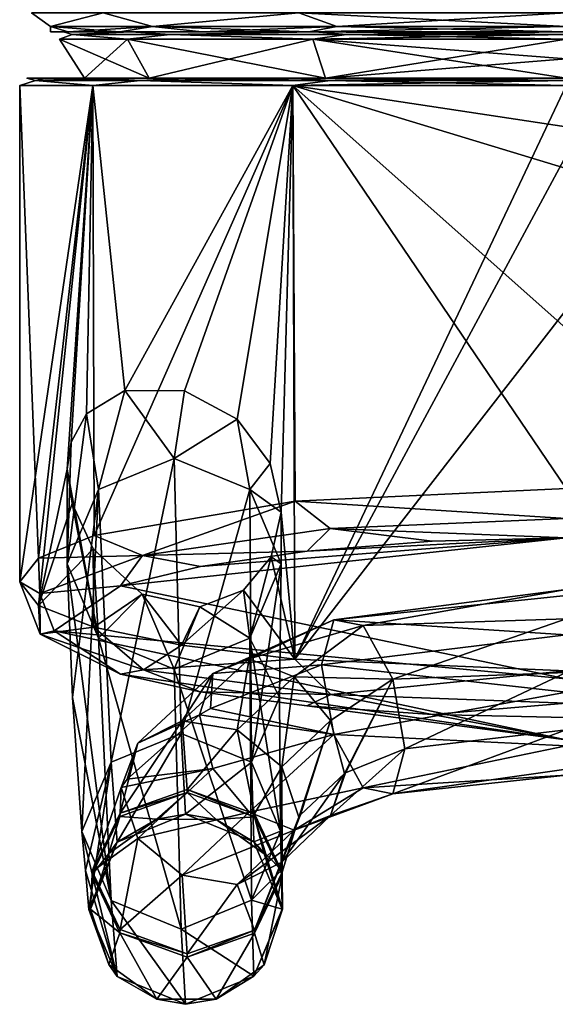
# Model space of a CAD drawing. Header units: metres. Extents: x -106 to 106, y -96 to 74.
# Tile 5 of 13: x -23 to 0, y -96 to -55. Entities that reach past the tile are written whole.
import ezdxf

# ---------------------------------------------------------------- set-up
doc = ezdxf.new("R2010")
doc.units = ezdxf.units.M
doc.layers.add('solid_21522310', color=7, linetype='CONTINUOUS')

msp = doc.modelspace()

# ---------------------------------------------------------------- linework, layer by layer
at = {"layer": 'solid_21522310'}
for points in [[(-21.707438, -55.265686, 4.954581), (-19.485571, -54.700001, 11.25), (-22.5, -54.700001)], [(-21.707438, -55.265686, -4.954581), (-22.5, -54.700001), (-19.485571, -54.700001, -11.25)], [(-21.707438, -55.265686, 4.954581), (-22.5, -54.700001), (-21.707438, -55.265686, -4.954581)], [(-17.408014, -55.265686, 13.882428), (-19.485571, -54.700001, 11.25), (-21.707438, -55.265686, 4.954581)], [(-21.707438, -55.265686, -4.954581), (-19.485571, -54.700001, -11.25), (-17.408014, -55.265686, -13.882428)], [(-17.408014, -55.265686, 13.882428), (-11.25, -54.700001, 19.485571), (-19.485571, -54.700001, 11.25)], [(-17.408014, -55.265686, -13.882428), (-19.485571, -54.700001, -11.25), (-11.25, -54.700001, -19.485571)], [(-9.660719, -55.265686, 20.06069), (-11.25, -54.700001, 19.485571), (-17.408014, -55.265686, 13.882428)], [(-17.408014, -55.265686, -13.882428), (-11.25, -54.700001, -19.485571), (-9.660719, -55.265686, -20.06069)], [(-9.660719, -55.265686, -20.06069), (-11.25, -54.700001, -19.485571), (0, -54.700001, -22.5)], [(0, -55.265686, 22.265686), (0, -54.700001, 22.5), (-11.25, -54.700001, 19.485571)], [(-9.660719, -55.265686, 20.06069), (0, -55.265686, 22.265686), (-11.25, -54.700001, 19.485571)], [(-9.660719, -55.265686, -20.06069), (0, -54.700001, -22.5), (0, -55.265686, -22.265686)], [(-21.707438, -55.265686, -4.954581), (-20.959488, -55.5, -5.620431), (-21.700001, -55.5, -0.000001)], [(-21.707438, -55.265686, -4.954581), (-17.408014, -55.265686, -13.882428), (-20.959488, -55.5, -5.620431)], [(-21.707438, -55.265686, 4.954581), (-21.700001, -55.5, -0.000001), (-20.959488, -55.5, 5.620429)], [(-21.707438, -55.265686, 4.954581), (-21.707438, -55.265686, -4.954581), (-21.700001, -55.5, -0.000001)], [(-21.707438, -55.265686, 4.954581), (-20.959488, -55.5, 5.620429), (-18.788322, -55.5, 10.857635)], [(-17.408014, -55.265686, 13.882428), (-21.707438, -55.265686, 4.954581), (-18.788322, -55.5, 10.857635)], [(-21.154348, -55.5), (-21.700001, -55.5, -0.000001), (-20.959488, -55.5, -5.620431)], [(-21.154348, -55.5), (-20.959488, -55.5, 5.620429), (-21.700001, -55.5, -0.000001)], [(-21.154348, -55.5), (-20.959488, -55.5, -5.620431), (-18.788322, -55.5, -10.857636)], [(-18.320202, -55.5, -10.577174), (-21.154348, -55.5), (-18.788322, -55.5, -10.857636)], [(-21.154348, -55.5), (-18.320202, -55.5, 10.577174), (-20.959488, -55.5, 5.620429)], [(-20.793076, -55.600445, 4.745884), (-18.320202, -55.5, 10.577174), (-21.154348, -55.5)], [(-20.793076, -55.600445, -4.745884), (-21.154348, -55.5), (-18.320202, -55.5, -10.577174)], [(-20.793076, -55.600445, -4.745884), (-20.793076, -55.600445, 4.745884), (-21.154348, -55.5)], [(-17.408014, -55.265686, -13.882428), (-18.788322, -55.5, -10.857636), (-20.959488, -55.5, -5.620431)], [(-18.320202, -55.5, 10.577174), (-18.788322, -55.5, 10.857635), (-20.959488, -55.5, 5.620429)], [(-20.793076, -55.600445, 4.745884), (-16.674753, -55.600445, 13.297671), (-18.320202, -55.5, 10.577174)], [(-16.674753, -55.600445, -13.297671), (-20.793076, -55.600445, -4.745884), (-18.320202, -55.5, -10.577174)], [(-17.408014, -55.265686, -13.882428), (-15.335154, -55.5, -15.353275), (-18.788322, -55.5, -10.857636)], [(-17.408014, -55.265686, 13.882428), (-18.788322, -55.5, 10.857635), (-15.335155, -55.5, 15.353273)], [(-18.320202, -55.5, -10.577174), (-18.788322, -55.5, -10.857636), (-15.335154, -55.5, -15.353275)], [(-18.320202, -55.5, 10.577174), (-15.335155, -55.5, 15.353273), (-18.788322, -55.5, 10.857635)], [(-18.320202, -55.5, -10.577174), (-15.335154, -55.5, -15.353275), (-10.835116, -55.5, -18.801331)], [(-10.577174, -55.5, -18.320202), (-18.320202, -55.5, -10.577174), (-10.835116, -55.5, -18.801331)], [(-18.320202, -55.5, 10.577174), (-10.577174, -55.5, 18.320202), (-15.335155, -55.5, 15.353273)], [(-16.674753, -55.600445, 13.297671), (-10.577174, -55.5, 18.320202), (-18.320202, -55.5, 10.577174)], [(-16.674753, -55.600445, -13.297671), (-18.320202, -55.5, -10.577174), (-10.577174, -55.5, -18.320202)], [(-17.408014, -55.265686, -13.882428), (-9.660719, -55.265686, -20.06069), (-15.335154, -55.5, -15.353275)], [(-17.408014, -55.265686, 13.882428), (-15.335155, -55.5, 15.353273), (-10.835117, -55.5, 18.801329)], [(-9.660719, -55.265686, 20.06069), (-17.408014, -55.265686, 13.882428), (-10.835117, -55.5, 18.801329)], [(-16.674753, -55.600445, 13.297671), (-9.25379, -55.600445, 19.215693), (-10.577174, -55.5, 18.320202)], [(-9.25379, -55.600445, -19.215693), (-16.674753, -55.600445, -13.297671), (-10.577174, -55.5, -18.320202)], [(-10.577174, -55.5, 18.320202), (-10.835117, -55.5, 18.801329), (-15.335155, -55.5, 15.353273)], [(-9.660719, -55.265686, -20.06069), (-10.835116, -55.5, -18.801331), (-15.335154, -55.5, -15.353275)], [(-9.660719, -55.265686, 20.06069), (-10.835117, -55.5, 18.801329), (0, -55.5, 21.700001)], [(0, -55.5, 21.154348), (0, -55.5, 21.700001), (-10.835117, -55.5, 18.801329)], [(-10.577174, -55.5, 18.320202), (0, -55.5, 21.154348), (-10.835117, -55.5, 18.801329)], [(0, -55.265686, -22.265686), (0, -55.5, -21.700001), (-10.835116, -55.5, -18.801331)], [(-9.660719, -55.265686, -20.06069), (0, -55.265686, -22.265686), (-10.835116, -55.5, -18.801331)], [(-10.577174, -55.5, -18.320202), (-10.835116, -55.5, -18.801331), (0, -55.5, -21.700001)], [(0, -55.5, -21.154348), (-10.577174, -55.5, -18.320202), (0, -55.5, -21.700001)], [(0, -55.600445, 21.327808), (0, -55.5, 21.154348), (-10.577174, -55.5, 18.320202)], [(-9.25379, -55.600445, 19.215693), (0, -55.600445, 21.327808), (-10.577174, -55.5, 18.320202)], [(-9.25379, -55.600445, -19.215693), (-10.577174, -55.5, -18.320202), (0, -55.5, -21.154348)], [(-9.660719, -55.265686, 20.06069), (0, -55.5, 21.700001), (0, -55.265686, 22.265686)], [(-9.25379, -55.600445, -19.215693), (0, -55.5, -21.154348), (0, -55.600445, -21.327808)], [(-20.793076, -55.600445, -4.745884), (-18.469755, -55.800888, -10.663518), (-21.327036, -55.800888)], [(-20.793076, -55.600445, 4.745884), (-21.327036, -55.800888), (-18.469755, -55.800888, 10.663518)], [(-20.793076, -55.600445, -4.745884), (-21.327036, -55.800888), (-20.793076, -55.600445, 4.745884)], [(-20.273815, -57.450001), (-21.327036, -55.800888), (-18.469755, -55.800888, -10.663518)], [(-17.55764, -57.450001, 10.136908), (-18.469755, -55.800888, 10.663518), (-21.327036, -55.800888)], [(-20.273815, -57.450001), (-17.55764, -57.450001, 10.136908), (-21.327036, -55.800888)], [(-16.674753, -55.600445, -13.297671), (-18.469755, -55.800888, -10.663518), (-20.793076, -55.600445, -4.745884)], [(-20.793076, -55.600445, 4.745884), (-18.469755, -55.800888, 10.663518), (-16.674753, -55.600445, 13.297671)], [(-17.55764, -57.450001, -10.136908), (-20.273815, -57.450001), (-18.469755, -55.800888, -10.663518)], [(-16.674753, -55.600445, -13.297671), (-10.663518, -55.800888, -18.469755), (-18.469755, -55.800888, -10.663518)], [(-16.674753, -55.600445, 13.297671), (-18.469755, -55.800888, 10.663518), (-10.663518, -55.800888, 18.469755)], [(-17.55764, -57.450001, -10.136908), (-18.469755, -55.800888, -10.663518), (-10.663518, -55.800888, -18.469755)], [(-10.136908, -57.450001, 17.55764), (-10.663518, -55.800888, 18.469755), (-18.469755, -55.800888, 10.663518)], [(-17.55764, -57.450001, 10.136908), (-10.136908, -57.450001, 17.55764), (-18.469755, -55.800888, 10.663518)], [(-10.136908, -57.450001, -17.55764), (-17.55764, -57.450001, -10.136908), (-10.663518, -55.800888, -18.469755)], [(-9.25379, -55.600445, -19.215693), (-10.663518, -55.800888, -18.469755), (-16.674753, -55.600445, -13.297671)], [(-16.674753, -55.600445, 13.297671), (-10.663518, -55.800888, 18.469755), (-9.25379, -55.600445, 19.215693)], [(-9.25379, -55.600445, 19.215693), (-10.663518, -55.800888, 18.469755), (0, -55.800888, 21.327036)], [(0, -55.600445, -21.327808), (0, -55.800888, -21.327036), (-10.663518, -55.800888, -18.469755)], [(-9.25379, -55.600445, -19.215693), (0, -55.600445, -21.327808), (-10.663518, -55.800888, -18.469755)], [(-10.663518, -55.800888, 18.469755), (0, -57.450001, 20.273815), (0, -56.63588, 20.816763)], [(-10.136908, -57.450001, 17.55764), (0, -57.450001, 20.273815), (-10.663518, -55.800888, 18.469755)], [(-10.663518, -55.800888, 18.469755), (0, -56.63588, 20.816763), (0, -55.800888, 21.327036)], [(-10.136908, -57.450001, -17.55764), (-10.663518, -55.800888, -18.469755), (0, -55.800888, -21.327036)], [(-10.136908, -57.450001, -17.55764), (0, -55.800888, -21.327036), (0, -56.63588, -20.816763)], [(-9.25379, -55.600445, 19.215693), (0, -55.800888, 21.327036), (0, -55.600445, 21.327808)], [(-10.136908, -57.450001, -17.55764), (0, -56.63588, -20.816763), (0, -57.450001, -20.273815)], [(-22.337687, -57.537868, -5.098385), (-19.918591, -57.75, -11.499989), (-23, -57.75, 0.000029)], [(-22.337666, -57.537868, 5.098477), (-23, -57.75, 0.000029), (-19.918562, -57.75, 11.500038)], [(-22.337687, -57.537868, -5.098385), (-23, -57.75, 0.000029), (-22.337666, -57.537868, 5.098477)], [(-21.925705, -57.450001, -5.878214), (-22.699986, -57.450001, 0.000047), (-21.92568, -57.450001, 5.878305)], [(-22.337666, -57.537868, 5.098477), (-21.92568, -57.450001, 5.878305), (-22.699986, -57.450001, 0.000047)], [(-22.337687, -57.537868, -5.098385), (-22.699986, -57.450001, 0.000047), (-21.925705, -57.450001, -5.878214)], [(-22.337687, -57.537868, -5.098385), (-22.337666, -57.537868, 5.098477), (-22.699986, -57.450001, 0.000047)], [(-22.337687, -57.537868, -5.098385), (-21.925705, -57.450001, -5.878214), (-19.655472, -57.450001, -11.3557)], [(-17.913452, -57.537868, -14.285449), (-22.337687, -57.537868, -5.098385), (-19.655472, -57.450001, -11.3557)], [(-17.913452, -57.537868, -14.285449), (-19.918591, -57.75, -11.499989), (-22.337687, -57.537868, -5.098385)], [(-22.337666, -57.537868, 5.098477), (-17.913393, -57.537868, 14.285522), (-21.92568, -57.450001, 5.878305)], [(-22.337666, -57.537868, 5.098477), (-19.918562, -57.75, 11.500038), (-17.913393, -57.537868, 14.285522)], [(-21.925705, -57.450001, -5.878214), (-19.655424, -57.450001, 11.355782), (-20.273815, -57.450001)], [(-19.655472, -57.450001, -11.3557), (-21.925705, -57.450001, -5.878214), (-20.273815, -57.450001)], [(-21.925705, -57.450001, -5.878214), (-21.92568, -57.450001, 5.878305), (-19.655424, -57.450001, 11.355782)], [(-17.913393, -57.537868, 14.285522), (-19.655424, -57.450001, 11.355782), (-21.92568, -57.450001, 5.878305)], [(-19.655424, -57.450001, 11.355782), (-17.55764, -57.450001, 10.136908), (-20.273815, -57.450001)], [(-19.655472, -57.450001, -11.3557), (-20.273815, -57.450001), (-17.55764, -57.450001, -10.136908)], [(-17.913452, -57.537868, -14.285449), (-11.499998, -57.75, -19.918585), (-19.918591, -57.75, -11.499989)], [(-17.913393, -57.537868, 14.285522), (-19.918562, -57.75, 11.500038), (-11.499949, -57.75, 19.918613)], [(-16.044544, -57.450001, -16.05809), (-19.655472, -57.450001, -11.3557), (-17.55764, -57.450001, -10.136908)], [(-17.913452, -57.537868, -14.285449), (-19.655472, -57.450001, -11.3557), (-16.044544, -57.450001, -16.05809)], [(-19.655424, -57.450001, 11.355782), (-16.044479, -57.450001, 16.058155), (-17.55764, -57.450001, 10.136908)], [(-17.913393, -57.537868, 14.285522), (-16.044479, -57.450001, 16.058155), (-19.655424, -57.450001, 11.355782)], [(-17.913452, -57.537868, -14.285449), (-16.044544, -57.450001, -16.05809), (-11.338253, -57.450001, -19.665545)], [(-9.941235, -57.537868, -20.643103), (-17.913452, -57.537868, -14.285449), (-11.338253, -57.450001, -19.665545)], [(-9.941235, -57.537868, -20.643103), (-11.499998, -57.75, -19.918585), (-17.913452, -57.537868, -14.285449)], [(-17.913393, -57.537868, 14.285522), (-9.94115, -57.537868, 20.643143), (-16.044479, -57.450001, 16.058155)], [(-17.913393, -57.537868, 14.285522), (-11.499949, -57.75, 19.918613), (-9.94115, -57.537868, 20.643143)], [(-11.338172, -57.450001, 19.665592), (-10.136908, -57.450001, 17.55764), (-17.55764, -57.450001, 10.136908)], [(-16.044479, -57.450001, 16.058155), (-11.338172, -57.450001, 19.665592), (-17.55764, -57.450001, 10.136908)], [(-16.044544, -57.450001, -16.05809), (-17.55764, -57.450001, -10.136908), (-10.136908, -57.450001, -17.55764)], [(-11.338253, -57.450001, -19.665545), (-16.044544, -57.450001, -16.05809), (-10.136908, -57.450001, -17.55764)], [(-9.94115, -57.537868, 20.643143), (-11.338172, -57.450001, 19.665592), (-16.044479, -57.450001, 16.058155)], [(-0.000032, -57.537868, -22.912132), (0.000014, -57.75, -23), (-11.499998, -57.75, -19.918585)], [(-9.941235, -57.537868, -20.643103), (-0.000032, -57.537868, -22.912132), (-11.499998, -57.75, -19.918585)], [(-9.94115, -57.537868, 20.643143), (-11.499949, -57.75, 19.918613), (0.000014, -57.75, 23)], [(-11.338253, -57.450001, -19.665545), (-10.136908, -57.450001, -17.55764), (0, -57.450001, -20.273815)], [(-11.338253, -57.450001, -19.665545), (0, -57.450001, -20.273815), (-0.000032, -57.450001, -22.700001)], [(-9.941235, -57.537868, -20.643103), (-11.338253, -57.450001, -19.665545), (-0.000032, -57.450001, -22.700001)], [(-11.338172, -57.450001, 19.665592), (0.000061, -57.450001, 22.700001), (-10.136908, -57.450001, 17.55764)], [(0.000062, -57.537868, 22.912132), (0.000061, -57.450001, 22.700001), (-11.338172, -57.450001, 19.665592)], [(-9.94115, -57.537868, 20.643143), (0.000062, -57.537868, 22.912132), (-11.338172, -57.450001, 19.665592)], [(0.000061, -57.450001, 22.700001), (0, -57.450001, 20.273815), (-10.136908, -57.450001, 17.55764)], [(-9.941235, -57.537868, -20.643103), (-0.000032, -57.450001, -22.700001), (-0.000032, -57.537868, -22.912132)], [(-9.94115, -57.537868, 20.643143), (0.000014, -57.75, 23), (0.000062, -57.537868, 22.912132)], [(-23, -78.654907, -0.006477), (-23, -57.75, 0.000029), (-19.918591, -57.75, -11.499989)], [(-22.202209, -79.644966, -6.005157), (-23, -78.654907, -0.006477), (-19.918591, -57.75, -11.499989)], [(-22.203955, -77.650925, 5.998699), (-19.918562, -57.75, 11.500038), (-23, -57.75, 0.000029)], [(-23, -78.654907, -0.006477), (-22.203955, -77.650925, 5.998699), (-23, -57.75, 0.000029)], [(-22.203955, -77.650925, 5.998699), (-19.872282, -76.70533, 11.579826), (-19.918562, -57.75, 11.500038)], [(-21, -73.911736, -9.380832), (-22.202209, -79.644966, -6.005157), (-19.918591, -57.75, -11.499989)], [(-20.840401, -72.767067, -9.730247), (-21, -73.911736, -9.380832), (-19.918591, -57.75, -11.499989)], [(-20.188807, -71.58345, -11.018717), (-20.840401, -72.767067, -9.730247), (-19.918591, -57.75, -11.499989)], [(-18.571863, -70.593834, -13.567825), (-20.188807, -71.58345, -11.018717), (-19.918591, -57.75, -11.499989)], [(-18.571863, -70.593834, -13.567825), (-19.918591, -57.75, -11.499989), (-11.499998, -57.75, -19.918585)], [(-19.872282, -76.70533, 11.579826), (-11.499949, -57.75, 19.918613), (-19.918562, -57.75, 11.500038)], [(-19.872282, -76.70533, 11.579826), (-11.413342, -75.259071, 19.968367), (-11.499949, -57.75, 19.918613)], [(-16.064608, -70.612053, -16.459904), (-18.571863, -70.593834, -13.567825), (-11.499998, -57.75, -19.918585)], [(-13.852198, -71.800453, -18.360735), (-16.064608, -70.612053, -16.459904), (-11.499998, -57.75, -19.918585)], [(-12.454741, -73.665306, -19.335962), (-13.852198, -71.800453, -18.360735), (-11.499998, -57.75, -19.918585)], [(-12.454741, -73.665306, -19.335962), (-11.499998, -57.75, -19.918585), (-12, -75.71743, -19.621416)], [(-12, -75.71743, -19.621416), (-11.499998, -57.75, -19.918585), (-11.424758, -81.905968, -19.961836)], [(-11.424758, -81.905968, -19.961836), (-11.499998, -57.75, -19.918585), (0.000014, -57.75, -23)], [(0.000009, -59.5, 23), (0.000014, -57.75, 23), (-11.499949, -57.75, 19.918613)], [(-0.000018, -61.25, 23), (0.000009, -59.5, 23), (-11.499949, -57.75, 19.918613)], [(0.000002, -67.988953, 23), (-0.000018, -61.25, 23), (-11.499949, -57.75, 19.918613)], [(0, -74.727905, 23), (0.000002, -67.988953, 23), (-11.499949, -57.75, 19.918613)], [(-11.413342, -75.259071, 19.968367), (0, -74.727905, 23), (-11.499949, -57.75, 19.918613)], [(-11.424758, -81.905968, -19.961836), (0.000014, -57.75, -23), (0.000008, -60.700001, -23)], [(-11.424758, -81.905968, -19.961836), (0.000008, -60.700001, -23), (0.000005, -67.199997, -23)], [(-11.424758, -81.905968, -19.961836), (0.000005, -67.199997, -23), (0, -82.39254, -23)], [(-19.682365, -74.758911, -32.507469), (-20.188807, -71.58345, -11.018717), (-18.571863, -70.593834, -13.567825)], [(-16.500002, -73.460243, -32.734772), (-19.682365, -74.758911, -32.507469), (-18.571863, -70.593834, -13.567825)], [(-16.500002, -73.460243, -32.734772), (-18.571863, -70.593834, -13.567825), (-16.064608, -70.612053, -16.459904)], [(-16.500002, -73.460243, -32.734772), (-16.064608, -70.612053, -16.459904), (-13.852198, -71.800453, -18.360735)], [(-21, -77.892464, -31.956642), (-20.840401, -72.767067, -9.730247), (-20.188807, -71.58345, -11.018717)], [(-19.682365, -74.758911, -32.507469), (-21, -77.892464, -31.956642), (-20.188807, -71.58345, -11.018717)], [(-13.317636, -74.758911, -32.507473), (-16.500002, -73.460243, -32.734772), (-13.852198, -71.800453, -18.360735)], [(-13.317636, -74.758911, -32.507473), (-13.852198, -71.800453, -18.360735), (-12.454741, -73.665306, -19.335962)], [(-21, -77.892464, -31.956642), (-21, -73.911736, -9.380832), (-20.840401, -72.767067, -9.730247)], [(-19.154991, -86.249123, -96.369865), (-19.682365, -74.758911, -32.507469), (-16.500002, -73.460243, -32.734772)], [(-16.199522, -85.038879, -96.555458), (-19.154991, -86.249123, -96.369865), (-16.500002, -73.460243, -32.734772)], [(-16.199522, -85.038879, -96.555458), (-16.500002, -73.460243, -32.734772), (-13.317636, -74.758911, -32.507473)], [(-13.317636, -74.758911, -32.507473), (-12.454741, -73.665306, -19.335962), (-12, -75.71743, -19.621416)], [(-21, -73.911736, -9.380832), (-20.795542, -75.352036, -9.825754), (-22.202209, -79.644966, -6.005157)], [(-19.682365, -81.025429, -31.402512), (-20.795542, -75.352036, -9.825754), (-21, -73.911736, -9.380832)], [(-21, -77.892464, -31.956642), (-19.682365, -81.025429, -31.402512), (-21, -73.911736, -9.380832)], [(-20.77791, -83.527283, -63.913288), (-21, -77.892464, -31.956642), (-19.682365, -74.758911, -32.507469)], [(-20.379335, -89.161728, -95.867821), (-20.77791, -83.527283, -63.913288), (-19.682365, -74.758911, -32.507469)], [(-19.154991, -86.249123, -96.369865), (-20.379335, -89.161728, -95.867821), (-19.682365, -74.758911, -32.507469)], [(-13.244051, -86.239609, -96.315933), (-16.199522, -85.038879, -96.555458), (-13.317636, -74.758911, -32.507473)], [(-13.317636, -74.758911, -32.507473), (-12, -75.71743, -19.621416), (-12, -77.892464, -31.956642)], [(-13.244051, -86.239609, -96.315933), (-13.317636, -74.758911, -32.507473), (-12, -77.892464, -31.956642)], [(-0.000006, -75.980118, 22.784563), (0, -74.727905, 23), (-11.413342, -75.259071, 19.968367)], [(-20.795542, -75.352036, -9.825754), (-19.91209, -77.266365, -11.511242), (-22.202209, -79.644966, -6.005157)], [(-19.682365, -81.025429, -31.402512), (-19.91209, -77.266365, -11.511242), (-20.795542, -75.352036, -9.825754)], [(-17.834051, -77.54528, 14.136429), (-11.413342, -75.259071, 19.968367), (-19.872282, -76.70533, 11.579826)], [(-17.834051, -77.54528, 14.136429), (-9.940318, -76.39946, 20.493639), (-11.413342, -75.259071, 19.968367)], [(-9.940318, -76.39946, 20.493639), (-0.000006, -75.980118, 22.784563), (-11.413342, -75.259071, 19.968367)], [(-12.418545, -77.595657, -19.359228), (-12, -75.71743, -19.621416), (-11.424758, -81.905968, -19.961836)], [(-12, -77.892464, -31.956642), (-12, -75.71743, -19.621416), (-12.418545, -77.595657, -19.359228)], [(-9.940318, -76.39946, 20.493639), (-0.00001, -76.800064, 21.810913), (-0.000006, -75.980118, 22.784563)], [(-17.834051, -77.54528, 14.136429), (-10.898161, -77.355103, 18.848675), (-9.940318, -76.39946, 20.493639)], [(-9.940318, -76.39946, 20.493639), (-10.898161, -77.355103, 18.848675), (-5.639987, -76.941666, 21.058689)], [(-9.940318, -76.39946, 20.493639), (-5.639987, -76.941666, 21.058689), (-0.00001, -76.800064, 21.810913)], [(-17.834051, -77.54528, 14.136429), (-19.872282, -76.70533, 11.579826), (-22.203955, -77.650925, 5.998699)], [(-0.00001, -76.800064, 21.810913), (-15.394954, -78.006187, 15.333059), (-18.755312, -78.822906, 10.860885)], [(-0.000006, -82.73671, 8.158909), (-0.00001, -76.800064, 21.810913), (-18.755312, -78.822906, 10.860885)], [(-0.00001, -76.800064, 21.810913), (-10.898161, -77.355103, 18.848675), (-15.394954, -78.006187, 15.333059)], [(-0.00001, -76.800064, 21.810913), (-5.639987, -76.941666, 21.058689), (-10.898161, -77.355103, 18.848675)], [(-19.91209, -77.266365, -11.511242), (-19.874252, -80.554008, -11.576447), (-22.202209, -79.644966, -6.005157)], [(-19.91209, -77.266365, -11.511242), (-17.84277, -79.177948, -14.513289), (-19.874252, -80.554008, -11.576447)], [(-19.682365, -81.025429, -31.402512), (-17.84277, -79.177948, -14.513289), (-19.91209, -77.266365, -11.511242)], [(-17.834051, -77.54528, 14.136429), (-15.394954, -78.006187, 15.333059), (-10.898161, -77.355103, 18.848675)], [(-22.159264, -79.142555, 5.052194), (-22.203955, -77.650925, 5.998699), (-23, -78.654907, -0.006477)], [(-22.159264, -79.142555, 5.052194), (-17.834051, -77.54528, 14.136429), (-22.203955, -77.650925, 5.998699)], [(-22.159264, -79.142555, 5.052194), (-18.755312, -78.822906, 10.860885), (-17.834051, -77.54528, 14.136429)], [(-19.154991, -92.070389, -95.343422), (-19.682365, -81.025429, -31.402512), (-21, -77.892464, -31.956642)], [(-19.154991, -92.070389, -95.343422), (-21, -77.892464, -31.956642), (-20.77791, -83.527283, -63.913288)], [(-17.834051, -77.54528, 14.136429), (-18.755312, -78.822906, 10.860885), (-15.394954, -78.006187, 15.333059)], [(-13.580876, -79.008247, -18.562323), (-12.418545, -77.595657, -19.359228), (-11.424758, -81.905968, -19.961836)], [(-13.317636, -81.025436, -31.402515), (-12.418545, -77.595657, -19.359228), (-13.580876, -79.008247, -18.562323)], [(-13.317636, -81.025436, -31.402515), (-12, -77.892464, -31.956642), (-12.418545, -77.595657, -19.359228)], [(-12.07196, -83.520348, -63.873978), (-12, -77.892464, -31.956642), (-13.317636, -81.025436, -31.402515)], [(-12.07196, -83.520348, -63.873978), (-13.244051, -86.239609, -96.315933), (-12, -77.892464, -31.956642)], [(-22.143808, -80.856224, -4.979662), (-23, -78.654907, -0.006477), (-22.202209, -79.644966, -6.005157)], [(-22.143808, -80.856224, -4.979662), (-22.159264, -79.142555, 5.052194), (-23, -78.654907, -0.006477)], [(-22.159264, -79.142555, 5.052194), (-21.551596, -80.714798, 0.227468), (-18.755312, -78.822906, 10.860885)], [(-22.143808, -80.856224, -4.979662), (-21.551596, -80.714798, 0.227468), (-22.159264, -79.142555, 5.052194)], [(-0.000006, -82.73671, 8.158909), (-18.755312, -78.822906, 10.860885), (-21.551596, -80.714798, 0.227468)], [(-17.84277, -79.177948, -14.513289), (-16.192316, -81.323181, -16.334286), (-19.874252, -80.554008, -11.576447)], [(-19.682365, -81.025429, -31.402512), (-16.500002, -82.323517, -31.171938), (-17.84277, -79.177948, -14.513289)], [(-17.84277, -79.177948, -14.513289), (-15.418858, -79.702377, -17.066307), (-16.192316, -81.323181, -16.334286)], [(-16.500002, -82.323517, -31.171938), (-15.418858, -79.702377, -17.066307), (-17.84277, -79.177948, -14.513289)], [(-13.580876, -79.008247, -18.562323), (-11.424758, -81.905968, -19.961836), (-16.192316, -81.323181, -16.334286)], [(-15.418858, -79.702377, -17.066307), (-13.580876, -79.008247, -18.562323), (-16.192316, -81.323181, -16.334286)], [(-13.317636, -81.025436, -31.402515), (-13.580876, -79.008247, -18.562323), (-15.418858, -79.702377, -17.066307)], [(0, -78.973434, -135.848862), (-9.786723, -80.24897, -135.670319), (-8.544913, -80.497185, -132.930725)], [(0, -79.231842, -138.307449), (-9.786723, -80.24897, -135.670319), (0, -78.973434, -135.848862)], [(0, -78.973434, -135.848862), (-8.544913, -80.497185, -132.930725), (0, -80.209496, -133.707932)], [(-0.000008, -80.886017, -140.144608), (-9.786723, -80.24897, -135.670319), (0, -79.231842, -138.307449)], [(-22.143808, -80.856224, -4.979662), (-22.202209, -79.644966, -6.005157), (-19.874252, -80.554008, -11.576447)], [(-16.500002, -82.323517, -31.171938), (-13.317636, -81.025436, -31.402515), (-15.418858, -79.702377, -17.066307)], [(-9.786723, -80.24897, -135.670319), (-14.878519, -82.511978, -132.713943), (-13.346275, -81.890694, -130.938385)], [(-9.786723, -80.24897, -135.670319), (-10.301234, -82.146942, -137.960617), (-14.878519, -82.511978, -132.713943)], [(-8.544913, -80.497185, -132.930725), (-9.786723, -80.24897, -135.670319), (-13.346275, -81.890694, -130.938385)], [(-0.000008, -80.886017, -140.144608), (-10.301234, -82.146942, -137.960617), (-9.786723, -80.24897, -135.670319)], [(0, -80.209496, -133.707932), (-8.544913, -80.497185, -132.930725), (-7.303184, -82.745659, -131.345932)], [(0, -80.209496, -133.707932), (-7.303184, -82.745659, -131.345932), (0, -82.467903, -132.702438)], [(-17.792217, -82.363739, -14.047441), (-22.143808, -80.856224, -4.979662), (-19.874252, -80.554008, -11.576447)], [(-22.143808, -80.856224, -4.979662), (-18.757278, -82.540657, -10.400071), (-21.551596, -80.714798, 0.227468)], [(-0.000003, -85.304321, -6.504936), (-21.551596, -80.714798, 0.227468), (-18.757278, -82.540657, -10.400071)], [(-0.000003, -85.304321, -6.504936), (-0.000006, -82.73671, 8.158909), (-21.551596, -80.714798, 0.227468)], [(-17.792217, -82.363739, -14.047441), (-19.874252, -80.554008, -11.576447), (-16.192316, -81.323181, -16.334286)], [(-8.544913, -80.497185, -132.930725), (-13.346275, -81.890694, -130.938385), (-11.452888, -82.648712, -129.625198)], [(-7.303184, -82.745659, -131.345932), (-8.544913, -80.497185, -132.930725), (-11.452888, -82.648712, -129.625198)], [(-17.792217, -82.363739, -14.047441), (-18.757278, -82.540657, -10.400071), (-22.143808, -80.856224, -4.979662)], [(-16.199522, -93.271118, -95.103897), (-16.500002, -82.323517, -31.171938), (-19.682365, -81.025429, -31.402512)], [(-19.154991, -92.070389, -95.343422), (-16.199522, -93.271118, -95.103897), (-19.682365, -81.025429, -31.402512)], [(-13.244051, -92.060883, -95.289482), (-13.317636, -81.025436, -31.402515), (-16.500002, -82.323517, -31.171938)], [(-12.07196, -83.520348, -63.873978), (-13.317636, -81.025436, -31.402515), (-12.019709, -89.148277, -95.791534)], [(-13.244051, -92.060883, -95.289482), (-12.019709, -89.148277, -95.791534), (-13.317636, -81.025436, -31.402515)], [(0, -83.304131, -140.658585), (-10.301234, -82.146942, -137.960617), (-0.000008, -80.886017, -140.144608)], [(-17.792217, -82.363739, -14.047441), (-16.192316, -81.323181, -16.334286), (-11.424758, -81.905968, -19.961836)], [(-9.899904, -83.393867, -20.372448), (-17.792217, -82.363739, -14.047441), (-11.424758, -81.905968, -19.961836)], [(-16.162703, -84.509895, -126.36911), (-13.346275, -81.890694, -130.938385), (-14.878519, -82.511978, -132.713943)], [(-16.162703, -84.509895, -126.36911), (-13.84892, -84.890495, -125.704132), (-13.346275, -81.890694, -130.938385)], [(-13.84892, -84.890495, -125.704132), (-11.452888, -82.648712, -129.625198), (-13.346275, -81.890694, -130.938385)], [(-9.899904, -83.393867, -20.372448), (-11.424758, -81.905968, -19.961836), (0, -82.39254, -23)], [(-17.792217, -82.363739, -14.047441), (-15.40842, -83.289108, -14.863946), (-18.757278, -82.540657, -10.400071)], [(-9.899904, -83.393867, -20.372448), (-15.40842, -83.289108, -14.863946), (-17.792217, -82.363739, -14.047441)], [(-16.199522, -93.271118, -95.103897), (-13.244051, -92.060883, -95.289482), (-16.500002, -82.323517, -31.171938)], [(-10.301234, -82.146942, -137.960617), (-14.967357, -83.980133, -134.785446), (-14.878519, -82.511978, -132.713943)], [(-9.786723, -85.079391, -138.459167), (-14.967357, -83.980133, -134.785446), (-10.301234, -82.146942, -137.960617)], [(0, -83.304131, -140.658585), (-9.786723, -85.079391, -138.459167), (-10.301234, -82.146942, -137.960617)], [(0, -83.759102, -22.644773), (-9.899904, -83.393867, -20.372448), (0, -82.39254, -23)], [(0, -82.467903, -132.702438), (-7.303184, -82.745659, -131.345932), (-6.788661, -85.678101, -131.844482)], [(0, -82.467903, -132.702438), (-6.788661, -85.678101, -131.844482), (0.000014, -84.886017, -133.216415)], [(-0.000003, -85.304321, -6.504936), (-18.757278, -82.540657, -10.400071), (-15.40842, -83.289108, -14.863946)], [(-18.03229, -85.441772, -127.621986), (-14.878519, -82.511978, -132.713943), (-15.433381, -84.257912, -134.304321)], [(-18.03229, -85.441772, -127.621986), (-16.162703, -84.509895, -126.36911), (-14.878519, -82.511978, -132.713943)], [(-14.967357, -83.980133, -134.785446), (-15.433381, -84.257912, -134.304321), (-14.878519, -82.511978, -132.713943)], [(-13.84892, -84.890495, -125.704132), (-11.974154, -86.440796, -125.882339), (-11.452888, -82.648712, -129.625198)], [(-11.974154, -86.440796, -125.882339), (-9.920465, -84.49704, -129.275269), (-11.452888, -82.648712, -129.625198)], [(-7.303184, -82.745659, -131.345932), (-11.452888, -82.648712, -129.625198), (-9.920465, -84.49704, -129.275269)], [(-7.303184, -82.745659, -131.345932), (-9.920465, -84.49704, -129.275269), (-9.333365, -86.727524, -130.026825)], [(-7.303184, -82.745659, -131.345932), (-9.333365, -86.727524, -130.026825), (-9.288115, -86.699409, -130.075516)], [(-7.303184, -82.745659, -131.345932), (-9.288115, -86.699409, -130.075516), (-6.788661, -85.678101, -131.844482)], [(-0.000003, -85.304321, -6.504936), (-15.40842, -83.289108, -14.863946), (-10.910387, -83.87265, -18.388943)], [(-9.899904, -83.393867, -20.372448), (-10.910387, -83.87265, -18.388943), (-15.40842, -83.289108, -14.863946)], [(0, -85.562538, -139.653091), (-9.786723, -85.079391, -138.459167), (0, -83.304131, -140.658585)], [(-19.154991, -92.070389, -95.343422), (-20.77791, -83.527283, -63.913288), (-20.379335, -89.161728, -95.867821)], [(-12.07196, -83.520348, -63.873978), (-12.019709, -89.148277, -95.791534), (-13.244051, -86.239609, -96.315933)], [(-9.899904, -83.393867, -20.372448), (-5.646944, -84.236389, -20.606806), (-10.910387, -83.87265, -18.388943)], [(0, -83.759102, -22.644773), (-5.646944, -84.236389, -20.606806), (-9.899904, -83.393867, -20.372448)], [(-9.786723, -85.079391, -138.459167), (-15.433381, -84.257912, -134.304321), (-14.967357, -83.980133, -134.785446)], [(-0.000003, -85.304321, -6.504936), (-10.910387, -83.87265, -18.388943), (-5.646944, -84.236389, -20.606806)], [(0, -83.759102, -22.644773), (0, -84.359528, -21.361866), (-5.646944, -84.236389, -20.606806)], [(-16.162703, -84.509895, -126.36911), (-18.776756, -88.398743, -121.477798), (-15.95, -87.394882, -120.875038)], [(-18.03229, -85.441772, -127.621986), (-18.776756, -88.398743, -121.477798), (-16.162703, -84.509895, -126.36911)], [(-18.480198, -86.958, -129.627625), (-18.03229, -85.441772, -127.621986), (-15.433381, -84.257912, -134.304321)], [(-14.878519, -86.508194, -135.021149), (-18.480198, -86.958, -129.627625), (-15.433381, -84.257912, -134.304321)], [(-16.162703, -84.509895, -126.36911), (-15.95, -87.394882, -120.875038), (-13.84892, -84.890495, -125.704132)], [(-9.786723, -85.079391, -138.459167), (-14.878519, -86.508194, -135.021149), (-15.433381, -84.257912, -134.304321)], [(-11.974154, -86.440796, -125.882339), (-11.256439, -88.566605, -126.841438), (-9.920465, -84.49704, -129.275269)], [(-11.256439, -88.566605, -126.841438), (-11.189369, -88.465195, -127.01709), (-9.920465, -84.49704, -129.275269)], [(-11.189369, -88.465195, -127.01709), (-9.333365, -86.727524, -130.026825), (-9.920465, -84.49704, -129.275269)], [(-0.000003, -85.304321, -6.504936), (-5.646944, -84.236389, -20.606806), (0, -84.359528, -21.361866)], [(-13.84892, -84.890495, -125.704132), (-15.95, -87.394882, -120.875038), (-13.123244, -88.418808, -121.443047)], [(-13.84892, -84.890495, -125.704132), (-13.123244, -88.418808, -121.443047), (-11.974154, -86.440796, -125.882339)], [(0.000014, -84.886017, -133.216415), (-6.788661, -85.678101, -131.844482), (-7.303184, -87.57608, -134.134781)], [(0, -86.540192, -135.053574), (0.000014, -84.886017, -133.216415), (-7.303184, -87.57608, -134.134781)], [(-18.900829, -89.608063, -114.957947), (-19.154991, -86.249123, -96.369865), (-16.199522, -85.038879, -96.555458)], [(-16.024492, -88.429771, -115.138649), (-18.900829, -89.608063, -114.957947), (-16.199522, -85.038879, -96.555458)], [(-16.024492, -88.429771, -115.138649), (-16.199522, -85.038879, -96.555458), (-13.244051, -86.239609, -96.315933)], [(-9.786723, -85.079391, -138.459167), (-13.346275, -88.356506, -134.671417), (-14.878519, -86.508194, -135.021149)], [(-9.786723, -85.079391, -138.459167), (-8.544913, -87.327843, -136.874405), (-13.346275, -88.356506, -134.671417)], [(0, -85.562538, -139.653091), (-8.544913, -87.327843, -136.874405), (-9.786723, -85.079391, -138.459167)], [(-18.736872, -87.316978, -129.005859), (-18.776756, -88.398743, -121.477798), (-18.03229, -85.441772, -127.621986)], [(-18.480198, -86.958, -129.627625), (-18.736872, -87.316978, -129.005859), (-18.03229, -85.441772, -127.621986)], [(-9.920465, -88.493629, -131.582703), (-6.788661, -85.678101, -131.844482), (-9.288115, -86.699409, -130.075516)], [(-7.303184, -87.57608, -134.134781), (-6.788661, -85.678101, -131.844482), (-9.920465, -88.493629, -131.582703)], [(0, -86.798599, -137.512161), (-8.544913, -87.327843, -136.874405), (0, -85.562538, -139.653091)], [(-20.236528, -90.80172, -105.168663), (-20.379335, -89.161728, -95.867821), (-19.154991, -86.249123, -96.369865)], [(-20.091513, -92.441704, -114.469505), (-20.236528, -90.80172, -105.168663), (-19.154991, -86.249123, -96.369865)], [(-18.900829, -89.608063, -114.957947), (-20.091513, -92.441704, -114.469505), (-19.154991, -86.249123, -96.369865)], [(-14.878519, -86.508194, -135.021149), (-18.736872, -87.316978, -129.005859), (-18.480198, -86.958, -129.627625)], [(-18.03229, -89.453056, -129.937897), (-18.736872, -87.316978, -129.005859), (-14.878519, -86.508194, -135.021149)], [(-18.03229, -89.453056, -129.937897), (-14.878519, -86.508194, -135.021149), (-13.346275, -88.356506, -134.671417)], [(-13.148153, -89.598808, -114.905457), (-16.024492, -88.429771, -115.138649), (-13.244051, -86.239609, -96.315933)], [(-13.148153, -89.598808, -114.905457), (-13.244051, -86.239609, -96.315933), (-12.019709, -89.148277, -95.791534)], [(-11.974154, -86.440796, -125.882339), (-13.123244, -88.418808, -121.443047), (-11.952038, -90.871391, -122.849442)], [(-11.974154, -86.440796, -125.882339), (-11.952038, -90.871391, -122.849442), (-11.256439, -88.566605, -126.841438)], [(0, -86.540192, -135.053574), (-7.303184, -87.57608, -134.134781), (0, -86.798599, -137.512161)], [(-11.974154, -90.460121, -128.202896), (-9.333365, -86.727524, -130.026825), (-11.189369, -88.465195, -127.01709)], [(-11.974154, -90.460121, -128.202896), (-9.920465, -88.493629, -131.582703), (-9.333365, -86.727524, -130.026825)], [(-9.920465, -88.493629, -131.582703), (-9.288115, -86.699409, -130.075516), (-9.333365, -86.727524, -130.026825)], [(0, -86.798599, -137.512161), (-7.303184, -87.57608, -134.134781), (-8.544913, -87.327843, -136.874405)], [(-18.736872, -87.316978, -129.005859), (-19.947962, -90.84301, -122.89859), (-18.776756, -88.398743, -121.477798)], [(-18.03229, -89.453056, -129.937897), (-19.947962, -90.84301, -122.89859), (-18.736872, -87.316978, -129.005859)], [(-15.95, -87.394882, -120.875038), (-18.776756, -88.398743, -121.477798), (-15.951829, -87.520927, -120.65033)], [(-15.95, -87.394882, -120.875038), (-15.951829, -87.520927, -120.65033), (-13.122144, -88.54631, -121.219147)], [(-13.123244, -88.418808, -121.443047), (-15.95, -87.394882, -120.875038), (-13.122144, -88.54631, -121.219147)], [(-8.544913, -87.327843, -136.874405), (-11.452888, -89.114754, -133.358368), (-13.346275, -88.356506, -134.671417)], [(-8.544913, -87.327843, -136.874405), (-7.303184, -87.57608, -134.134781), (-11.452888, -89.114754, -133.358368)], [(-15.951829, -87.520927, -120.65033), (-18.781513, -88.52623, -121.253929), (-17.234524, -88.651001, -118.013222)], [(-18.776756, -88.398743, -121.477798), (-18.781513, -88.52623, -121.253929), (-15.951829, -87.520927, -120.65033)], [(-15.951829, -87.520927, -120.65033), (-17.234524, -88.651001, -118.013222), (-14.738669, -88.654266, -117.99173)], [(-13.122144, -88.54631, -121.219147), (-15.951829, -87.520927, -120.65033), (-14.738669, -88.654266, -117.99173)], [(-7.303184, -87.57608, -134.134781), (-9.920465, -88.493629, -131.582703), (-11.452888, -89.114754, -133.358368)], [(-18.781513, -88.52623, -121.253929), (-19.952885, -90.971817, -122.675491), (-19.253998, -90.09272, -118.285301)], [(-19.950415, -90.907379, -122.787102), (-19.952885, -90.971817, -122.675491), (-18.781513, -88.52623, -121.253929)], [(-19.947962, -90.84301, -122.89859), (-19.950415, -90.907379, -122.787102), (-18.781513, -88.52623, -121.253929)], [(-18.776756, -88.398743, -121.477798), (-19.947962, -90.84301, -122.89859), (-18.781513, -88.52623, -121.253929)], [(-18.781513, -88.52623, -121.253929), (-19.253998, -90.09272, -118.285301), (-17.234524, -88.651001, -118.013222)], [(-19.253998, -90.09272, -118.285301), (-18.900829, -89.608063, -114.957947), (-17.234524, -88.651001, -118.013222)], [(-17.234524, -88.651001, -118.013222), (-18.900829, -89.608063, -114.957947), (-16.024492, -88.429771, -115.138649)], [(-16.162703, -91.004013, -130.118484), (-18.03229, -89.453056, -129.937897), (-13.346275, -88.356506, -134.671417)], [(-17.234524, -88.651001, -118.013222), (-16.024492, -88.429771, -115.138649), (-14.738669, -88.654266, -117.99173)], [(-16.162703, -91.004013, -130.118484), (-13.346275, -88.356506, -134.671417), (-11.452888, -89.114754, -133.358368)], [(-14.738669, -88.654266, -117.99173), (-16.024492, -88.429771, -115.138649), (-13.148153, -89.598808, -114.905457)], [(-13.122144, -88.54631, -121.219147), (-14.738669, -88.654266, -117.99173), (-12.718579, -90.101288, -118.229027)], [(-14.738669, -88.654266, -117.99173), (-13.148153, -89.598808, -114.905457), (-12.718579, -90.101288, -118.229027)], [(-13.84892, -91.389595, -129.45639), (-11.452888, -89.114754, -133.358368), (-9.920465, -88.493629, -131.582703)], [(-11.974154, -90.460121, -128.202896), (-13.84892, -91.389595, -129.45639), (-9.920465, -88.493629, -131.582703)], [(-13.123244, -88.418808, -121.443047), (-13.122144, -88.54631, -121.219147), (-11.950773, -91.000214, -122.626305)], [(-13.123244, -88.418808, -121.443047), (-11.950773, -91.000214, -122.626305), (-11.951413, -90.935768, -122.73793)], [(-13.123244, -88.418808, -121.443047), (-11.951413, -90.935768, -122.73793), (-11.952038, -90.871391, -122.849442)], [(-11.256439, -88.566605, -126.841438), (-11.952038, -90.871391, -122.849442), (-13.123244, -93.315651, -124.270241)], [(-11.974154, -90.460121, -128.202896), (-11.256439, -88.566605, -126.841438), (-13.123244, -93.315651, -124.270241)], [(-13.122144, -88.54631, -121.219147), (-11.945489, -92.440399, -118.63504), (-11.950773, -91.000214, -122.626305)], [(-13.122144, -88.54631, -121.219147), (-12.718579, -90.101288, -118.229027), (-11.945489, -92.440399, -118.63504)], [(-11.974154, -90.460121, -128.202896), (-11.189369, -88.465195, -127.01709), (-11.256439, -88.566605, -126.841438)], [(-13.84892, -91.389595, -129.45639), (-16.162703, -91.004013, -130.118484), (-11.452888, -89.114754, -133.358368)], [(-18.900829, -95.271515, -113.959328), (-19.154991, -92.070389, -95.343422), (-20.379335, -89.161728, -95.867821)], [(-18.900829, -95.271515, -113.959328), (-20.379335, -89.161728, -95.867821), (-20.236528, -90.80172, -105.168663)], [(-18.03229, -89.453056, -129.937897), (-18.776756, -93.295586, -124.304993), (-19.947962, -90.84301, -122.89859)], [(-16.162703, -91.004013, -130.118484), (-18.776756, -93.295586, -124.304993), (-18.03229, -89.453056, -129.937897)], [(-11.987485, -90.788445, -105.093391), (-12.019709, -89.148277, -95.791534), (-13.244051, -92.060883, -95.289482)], [(-13.148153, -89.598808, -114.905457), (-12.019709, -89.148277, -95.791534), (-11.987485, -90.788445, -105.093391)], [(-20.026121, -92.429901, -118.703903), (-20.091513, -92.441704, -114.469505), (-18.900829, -89.608063, -114.957947)], [(-20.026121, -92.429901, -118.703903), (-18.900829, -89.608063, -114.957947), (-19.253998, -90.09272, -118.285301)], [(-13.148153, -89.598808, -114.905457), (-11.987485, -90.788445, -105.093391), (-11.957471, -92.428619, -114.395279)], [(-12.718579, -90.101288, -118.229027), (-13.148153, -89.598808, -114.905457), (-11.957471, -92.428619, -114.395279)], [(-19.952885, -90.971817, -122.675491), (-20.026121, -92.429901, -118.703903), (-19.253998, -90.09272, -118.285301)], [(-12.718579, -90.101288, -118.229027), (-11.957471, -92.428619, -114.395279), (-11.945489, -92.440399, -118.63504)], [(-11.974154, -90.460121, -128.202896), (-13.123244, -93.315651, -124.270241), (-13.84892, -91.389595, -129.45639)], [(-11.987485, -90.788445, -105.093391), (-13.244051, -92.060883, -95.289482), (-11.957471, -92.428619, -114.395279)], [(-18.900829, -95.271515, -113.959328), (-20.236528, -90.80172, -105.168663), (-20.091513, -92.441704, -114.469505)], [(-18.781513, -93.42572, -124.082657), (-20.026121, -92.429901, -118.703903), (-19.952885, -90.971817, -122.675491)], [(-18.776756, -93.295586, -124.304993), (-19.952885, -90.971817, -122.675491), (-19.950415, -90.907379, -122.787102)], [(-18.776756, -93.295586, -124.304993), (-18.781513, -93.42572, -124.082657), (-19.952885, -90.971817, -122.675491)], [(-18.776756, -93.295586, -124.304993), (-19.950415, -90.907379, -122.787102), (-19.947962, -90.84301, -122.89859)], [(-16.162703, -91.004013, -130.118484), (-15.95, -94.319519, -124.872978), (-18.776756, -93.295586, -124.304993)], [(-13.84892, -91.389595, -129.45639), (-15.95, -94.319519, -124.872978), (-16.162703, -91.004013, -130.118484)], [(-13.123244, -93.315651, -124.270241), (-11.952038, -90.871391, -122.849442), (-13.122144, -93.445808, -124.047867)], [(-11.951413, -90.935768, -122.73793), (-13.122144, -93.445808, -124.047867), (-11.952038, -90.871391, -122.849442)], [(-11.951413, -90.935768, -122.73793), (-11.950773, -91.000214, -122.626305), (-13.122144, -93.445808, -124.047867)], [(-13.122144, -93.445808, -124.047867), (-11.950773, -91.000214, -122.626305), (-12.715698, -94.778984, -119.053879)], [(-12.715698, -94.778984, -119.053879), (-11.950773, -91.000214, -122.626305), (-11.945489, -92.440399, -118.63504)], [(-13.84892, -91.389595, -129.45639), (-13.123244, -93.315651, -124.270241), (-15.95, -94.319519, -124.872978)], [(-19.254972, -94.770363, -119.110176), (-20.091513, -92.441704, -114.469505), (-20.026121, -92.429901, -118.703903)], [(-19.254972, -94.770363, -119.110176), (-18.900829, -95.271515, -113.959328), (-20.091513, -92.441704, -114.469505)], [(-18.781513, -93.42572, -124.082657), (-19.254972, -94.770363, -119.110176), (-20.026121, -92.429901, -118.703903)], [(-16.024492, -96.440552, -113.726135), (-16.199522, -93.271118, -95.103897), (-19.154991, -92.070389, -95.343422)], [(-18.900829, -95.271515, -113.959328), (-16.024492, -96.440552, -113.726135), (-19.154991, -92.070389, -95.343422)], [(-13.148153, -95.26226, -113.906837), (-13.244051, -92.060883, -95.289482), (-16.199522, -93.271118, -95.103897)], [(-13.148153, -95.26226, -113.906837), (-11.957471, -92.428619, -114.395279), (-13.244051, -92.060883, -95.289482)], [(-11.945489, -92.440399, -118.63504), (-11.957471, -92.428619, -114.395279), (-13.148153, -95.26226, -113.906837)], [(-12.715698, -94.778984, -119.053879), (-11.945489, -92.440399, -118.63504), (-13.148153, -95.26226, -113.906837)], [(-16.024492, -96.440552, -113.726135), (-13.148153, -95.26226, -113.906837), (-16.199522, -93.271118, -95.103897)], [(-18.781513, -93.42572, -124.082657), (-17.234173, -96.21962, -119.347885), (-19.254972, -94.770363, -119.110176)], [(-18.776756, -93.295586, -124.304993), (-15.95, -94.319519, -124.872978), (-18.781513, -93.42572, -124.082657)], [(-18.781513, -93.42572, -124.082657), (-15.951829, -94.451111, -124.651474), (-17.234173, -96.21962, -119.347885)], [(-15.95, -94.319519, -124.872978), (-15.951829, -94.451111, -124.651474), (-18.781513, -93.42572, -124.082657)], [(-13.123244, -93.315651, -124.270241), (-13.122144, -93.445808, -124.047867), (-15.951829, -94.451111, -124.651474)], [(-15.95, -94.319519, -124.872978), (-13.123244, -93.315651, -124.270241), (-15.951829, -94.451111, -124.651474)], [(-15.951829, -94.451111, -124.651474), (-13.122144, -93.445808, -124.047867), (-14.735936, -96.222923, -119.326378)], [(-13.122144, -93.445808, -124.047867), (-12.715698, -94.778984, -119.053879), (-14.735936, -96.222923, -119.326378)], [(-15.951829, -94.451111, -124.651474), (-14.735936, -96.222923, -119.326378), (-17.234173, -96.21962, -119.347885)], [(-17.234173, -96.21962, -119.347885), (-18.900829, -95.271515, -113.959328), (-19.254972, -94.770363, -119.110176)], [(-12.715698, -94.778984, -119.053879), (-13.148153, -95.26226, -113.906837), (-14.735936, -96.222923, -119.326378)], [(-17.234173, -96.21962, -119.347885), (-16.024492, -96.440552, -113.726135), (-18.900829, -95.271515, -113.959328)], [(-14.735936, -96.222923, -119.326378), (-13.148153, -95.26226, -113.906837), (-16.024492, -96.440552, -113.726135)], [(-14.735936, -96.222923, -119.326378), (-16.024492, -96.440552, -113.726135), (-17.234173, -96.21962, -119.347885)]]:
    msp.add_3dface(points, dxfattribs=at)

doc.saveas('drawing.dxf')
